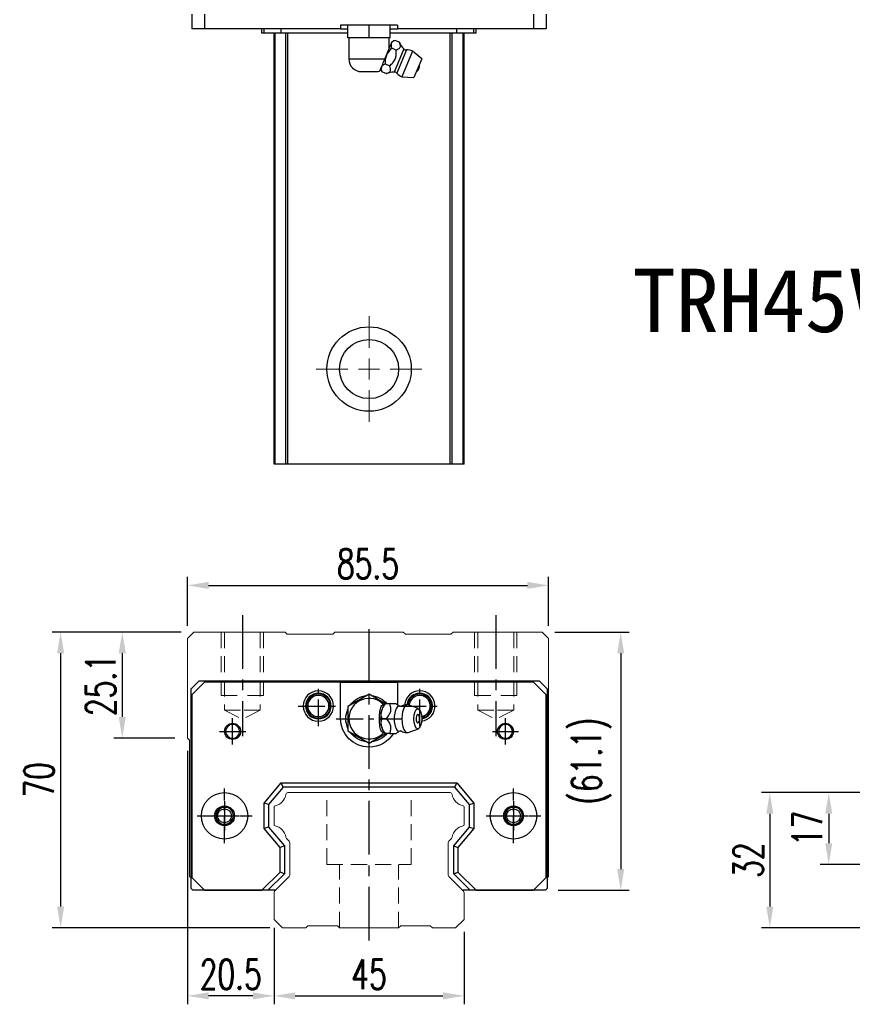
# Model space of a CAD drawing. Header units: millimetres. Extents: x 560 to 1093, y 594 to 1057.
# Tile 1 of 3: x 560 to 757, y 604 to 837. Entities that reach past the tile are written whole.
import ezdxf
from ezdxf.enums import TextEntityAlignment as Align

# ---------------------------------------------------------------- set-up
doc = ezdxf.new("R2010")
doc.units = ezdxf.units.MM
doc.header["$PDSIZE"] = -1
for name, pattern in [('CENTER', [10.16, 6.35, -1.27, 1.27, -1.27]), ('DASHED', [0.75, 0.5, -0.25]), ('HIDDEN', [1.905, 1.27, -0.635])]:
    doc.linetypes.add(name, pattern=pattern)
for name, color, linetype in [('2', 7, 'Continuous'), ('CHA', 2, 'Continuous'), ('CL', 1, 'CENTER'), ('HID', 2, 'DASHED'), ('OUT', 3, 'Continuous'), ('中心線', 1, 'CENTER')]:
    doc.layers.add(name, color=color, linetype=linetype)
doc.styles.add('DIM-7', font='SIMPLEX.shx', dxfattribs={"width": 0.7, "bigfont": 'chineset.shx'})
doc.styles.add('T', font='kaiu.ttf')
doc.dimstyles.new('CNS', dxfattribs={"dimtxt": 3.5, "dimasz": 2.5, "dimexe": 1, "dimexo": 1.5, "dimgap": 0.09, "dimtad": 0, "dimdsep": 46, "dimtxsty": 'DIM-7', "dimcen": 0.09, "dimclrd": 1, "dimclre": 1, "dimclrt": 4, "dimadec": 0, "dimazin": 0, "dimtfac": 1, "dimtix": 1, "dimtmove": 2, "dimatfit": 3, "dimfxl": 1, "dimtvp": 0.971429, "dimtolj": 1, "dimarcsym": 0})

# ---------------------------------------------------------------- blocks, each defined once
blk = doc.blocks.new('*D6')
at = {"color": 7, "lineweight": -2}
for p, q in [((620.2, 620.74), (620.2, 603.62)), ((665.2, 620.74), (665.2, 603.62)), ((625.2, 605.62), (660.2, 605.62))]:
    blk.add_line(p, q, dxfattribs=at)
at = {"color": 7}
for points in [[(625.2, 606.45), (625.2, 604.79), (620.2, 605.62)], [(660.2, 606.45), (660.2, 604.79), (665.2, 605.62)]]:
    blk.add_solid(points, dxfattribs=at)
at = {"layer": 'DEFPOINTS', "color": 0}
for p in [(620.2, 623.74), (665.2, 623.74), (665.2, 605.62)]:
    blk.add_point(p, dxfattribs=at)
at = {"color": 7, "insert": (642.7, 610.72), "char_height": 7, "attachment_point": 5, "style": 'DIM-7'}
blk.add_mtext('\\A1;45', dxfattribs=at)
blk = doc.blocks.new('*D7')
at = {"color": 7, "lineweight": -2}
for p, q in [((599.7, 663.64), (599.7, 603.62)), ((620.2, 621.74), (620.2, 603.62)), ((615.2, 605.62), (604.7, 605.62))]:
    blk.add_line(p, q, dxfattribs=at)
at = {"color": 7}
for points in [[(604.7, 606.45), (604.7, 604.79), (599.7, 605.62)], [(615.2, 606.45), (615.2, 604.79), (620.2, 605.62)]]:
    blk.add_solid(points, dxfattribs=at)
at = {"layer": 'DEFPOINTS', "color": 0}
for p in [(599.7, 666.64), (620.2, 624.74), (599.7, 605.62)]:
    blk.add_point(p, dxfattribs=at)
at = {"color": 7, "insert": (609.95, 610.72), "char_height": 7, "attachment_point": 5, "style": 'DIM-7'}
blk.add_mtext('\\A1;20.5', dxfattribs=at)
blk = doc.blocks.new('*D8')
at = {"color": 7, "lineweight": -2}
for p, q in [((598.2, 691.74), (582.27, 691.74)), ((584.27, 686.74), (584.27, 671.64)), ((596.7, 666.64), (582.27, 666.64))]:
    blk.add_line(p, q, dxfattribs=at)
at = {"color": 7}
for points in [[(583.43, 686.74), (585.1, 686.74), (584.27, 691.74)], [(583.43, 671.64), (585.1, 671.64), (584.27, 666.64)]]:
    blk.add_solid(points, dxfattribs=at)
at = {"layer": 'DEFPOINTS', "color": 0}
for p in [(601.2, 691.74), (584.27, 666.64), (599.7, 666.64)]:
    blk.add_point(p, dxfattribs=at)
at = {"color": 7, "insert": (579.17, 679.19), "char_height": 7, "attachment_point": 5, "rotation": 90, "style": 'DIM-7'}
blk.add_mtext('\\A1;25.1', dxfattribs=at)
blk = doc.blocks.new('*D10')
at = {"color": 7, "lineweight": -2}
for p, q in [((599.7, 693.24), (599.7, 704.79)), ((685.2, 693.24), (685.2, 704.79)), ((604.7, 702.79), (680.2, 702.79))]:
    blk.add_line(p, q, dxfattribs=at)
at = {"color": 7}
for points in [[(604.7, 703.63), (604.7, 701.96), (599.7, 702.79)], [(680.2, 703.63), (680.2, 701.96), (685.2, 702.79)]]:
    blk.add_solid(points, dxfattribs=at)
at = {"layer": 'DEFPOINTS', "color": 0}
for p in [(685.2, 702.79), (599.7, 690.24), (685.2, 690.24)]:
    blk.add_point(p, dxfattribs=at)
at = {"color": 7, "insert": (642.45, 707.89), "char_height": 7, "attachment_point": 5, "style": 'DIM-7'}
blk.add_mtext('\\A1;85.5', dxfattribs=at)
blk = doc.blocks.new('*D11')
at = {"color": 7, "lineweight": -2}
for p, q in [((686.7, 691.74), (704.28, 691.74)), ((702.28, 686.74), (702.28, 635.64)), ((687.45, 630.64), (704.28, 630.64))]:
    blk.add_line(p, q, dxfattribs=at)
at = {"color": 7}
for points in [[(701.45, 686.74), (703.11, 686.74), (702.28, 691.74)], [(701.45, 635.64), (703.11, 635.64), (702.28, 630.64)]]:
    blk.add_solid(points, dxfattribs=at)
at = {"layer": 'DEFPOINTS', "color": 0}
for p in [(683.7, 691.74), (684.45, 630.64), (702.28, 630.64)]:
    blk.add_point(p, dxfattribs=at)
at = {"color": 7, "insert": (695.35, 661.19), "char_height": 7, "attachment_point": 5, "rotation": 90, "style": 'DIM-7'}
blk.add_mtext('\\A1;(61.1)', dxfattribs=at)
blk = doc.blocks.new('*D12')
at = {"color": 7, "lineweight": -2}
for p, q in [((598.2, 691.74), (567.67, 691.74)), ((569.67, 686.74), (569.67, 626.74)), ((619.2, 621.74), (567.67, 621.74))]:
    blk.add_line(p, q, dxfattribs=at)
at = {"color": 7}
for points in [[(568.84, 686.74), (570.51, 686.74), (569.67, 691.74)], [(568.84, 626.74), (570.51, 626.74), (569.67, 621.74)]]:
    blk.add_solid(points, dxfattribs=at)
at = {"layer": 'DEFPOINTS', "color": 0}
for p in [(601.2, 691.74), (569.67, 621.74), (622.2, 621.74)]:
    blk.add_point(p, dxfattribs=at)
at = {"color": 7, "insert": (564.57, 656.74), "char_height": 7, "attachment_point": 5, "rotation": 90, "style": 'DIM-7'}
blk.add_mtext('\\A1;70', dxfattribs=at)
blk = doc.blocks.new('*D21')
at = {"color": 7, "lineweight": -2}
for p, q in [((759.45, 653.74), (749.55, 653.74)), ((751.55, 648.74), (751.55, 641.74)), ((769.45, 636.74), (749.55, 636.74))]:
    blk.add_line(p, q, dxfattribs=at)
at = {"color": 7}
for points in [[(750.72, 648.74), (752.39, 648.74), (751.55, 653.74)], [(750.72, 641.74), (752.39, 641.74), (751.55, 636.74)]]:
    blk.add_solid(points, dxfattribs=at)
at = {"layer": 'DEFPOINTS', "color": 0}
for p in [(762.45, 653.74), (751.55, 636.74), (772.45, 636.74)]:
    blk.add_point(p, dxfattribs=at)
at = {"color": 7, "insert": (746.45, 645.24), "char_height": 7, "attachment_point": 5, "rotation": 90, "style": 'DIM-7'}
blk.add_mtext('\\A1;17', dxfattribs=at)
blk = doc.blocks.new('*D18')
at = {"color": 7, "lineweight": -2}
for p, q in [((759.45, 653.74), (735.59, 653.74)), ((737.59, 648.74), (737.59, 626.74)), ((759.45, 621.74), (735.59, 621.74))]:
    blk.add_line(p, q, dxfattribs=at)
at = {"color": 7}
for points in [[(736.76, 648.74), (738.43, 648.74), (737.59, 653.74)], [(736.76, 626.74), (738.43, 626.74), (737.59, 621.74)]]:
    blk.add_solid(points, dxfattribs=at)
at = {"layer": 'DEFPOINTS', "color": 0}
for p in [(762.45, 653.74), (737.59, 621.74), (762.45, 621.74)]:
    blk.add_point(p, dxfattribs=at)
at = {"color": 7, "insert": (732.49, 637.74), "char_height": 7, "attachment_point": 5, "rotation": 90, "style": 'DIM-7'}
blk.add_mtext('\\A1;32', dxfattribs=at)
blk = doc.blocks.new('SW_CENTERMARKSYMBOL_2')
at = {"color": 0, "linetype": 'Continuous', "lineweight": 18}
for p, q in [((0, 5), (0, 12.5)), ((0, 0), (0, 2.5)), ((-5, 0), (-12.5, 0)), ((0, 0), (-2.5, 0)), ((0, 0), (0, -2.5)), ((0, 0), (2.5, 0)), ((5, 0), (12.5, 0)), ((0, -5), (0, -12.5))]:
    blk.add_line(p, q, dxfattribs=at)

msp = doc.modelspace()

# ---------------------------------------------------------------- linework, layer by layer
at = {"color": 7, "linetype": 'Continuous', "lineweight": 25}
for p, q in [((600.774, 838.008), (600.774, 834.508)), ((603.774, 838.008), (603.774, 834.508)), ((681.624, 838.008), (681.624, 834.508)), ((684.624, 838.008), (684.624, 834.508)), ((603.774, 834.508), (600.774, 834.508)), ((635.949, 834.508), (603.774, 834.508)), ((617.346, 833.508), (617.346, 834.508)), ((617.899, 833.508), (617.899, 834.508)), ((621.913, 833.508), (621.913, 834.508)), ((635.949, 835.408), (635.949, 834.508)), ((649.449, 835.408), (635.949, 835.408)), ((635.949, 834.508), (637.699, 834.508)), ((637.699, 832.408), (637.699, 835.408)), ((642.699, 832.408), (642.699, 835.408)), ((647.699, 832.408), (647.699, 835.408)), ((647.699, 834.508), (649.449, 834.508)), ((649.449, 835.408), (649.449, 834.508)), ((681.624, 834.508), (649.449, 834.508)), ((663.485, 833.508), (663.485, 834.508)), ((667.499, 833.508), (667.499, 834.508)), ((668.051, 833.508), (668.051, 834.508)), ((684.624, 834.508), (681.624, 834.508)), ((617.899, 833.508), (617.346, 833.508)), ((621.913, 833.508), (617.899, 833.508)), ((620.199, 731.508), (620.199, 833.508)), ((620.438, 731.508), (620.438, 833.508)), ((637.699, 833.508), (621.913, 833.508)), ((623.014, 731.508), (623.014, 833.508)), ((623.508, 731.508), (623.508, 833.508)), ((642.699, 832.408), (637.699, 832.408)), ((637.899, 832.408), (637.899, 827.408)), ((647.699, 832.408), (642.699, 832.408)), ((647.499, 830.081), (647.499, 832.408)), ((663.485, 833.508), (647.699, 833.508)), ((661.889, 731.508), (661.889, 833.508)), ((662.383, 731.508), (662.383, 833.508)), ((667.499, 833.508), (663.485, 833.508)), ((664.959, 731.508), (664.959, 833.508)), ((665.199, 731.508), (665.199, 833.508)), ((668.051, 833.508), (667.499, 833.508)), ((648.084, 831.494), (646.262, 827.096)), ((649.083, 829.533), (648.083, 829.947)), ((648.857, 831.814), (648.084, 831.494)), ((649.856, 831.4), (648.857, 831.814)), ((650.917, 829.791), (648.651, 824.32)), ((651.554, 829.534), (649.283, 824.052)), ((653.015, 829.289), (650.49, 823.192)), ((655.166, 827.424), (653.015, 829.289)), ((637.899, 827.408), (646.391, 827.408)), ((647.537, 825.8), (646.537, 826.214)), ((655.166, 827.424), (653.329, 822.99)), ((640.899, 824.408), (644.499, 824.408)), ((645.443, 825.12), (645.763, 824.347)), ((646.763, 823.933), (645.763, 824.347)), ((650.49, 823.192), (653.329, 822.99)), ((661.889, 731.508), (623.508, 731.508))]:
    msp.add_line(p, q, dxfattribs=at)
for radius in [10, 7]:
    msp.add_circle((642.699, 754.008), radius, dxfattribs=at)
for centre, radius, start, end in [((655.331, 833.855), 6, 204.03595, 222.63712), ((651.506, 830.333), 0.8, 222.63712, 273.45127), ((651.753, 826.24), 3.3, 67.5, 93.45127), ((640.899, 827.408), 3, 180, 270), ((652.846, 825.788), 1.817, 304.10151, 10.89849), ((644.499, 827.408), 3, 270, 283.68025), ((648.899, 818.326), 6, 92.36288, 110.89293), ((648.684, 823.521), 0.8, 41.54873, 92.36288), ((651.753, 826.24), 3.3, 221.54873, 247.5)]:
    msp.add_arc(centre, radius, start, end, dxfattribs=at)
for points, knots in [([(648.083, 829.947), (647.818, 829.717), (647.569, 829.469), (647.128, 828.914), (646.945, 828.614), (646.743, 828.126), (646.687, 827.957), (646.602, 827.615), (646.572, 827.442), (646.511, 826.919), (646.512, 826.562), (646.537, 826.214)], [0, 0, 0, 0, 0.25, 0.25, 0.5, 0.5, 0.625, 0.625, 0.75, 0.75, 1, 1, 1, 1]), ([(648.857, 831.814), (648.65, 831.729), (648.465, 831.631), (648.236, 831.454), (648.168, 831.391), (648.053, 831.25), (648.005, 831.173), (647.903, 830.929), (647.886, 830.748), (647.934, 830.358), (647.997, 830.155), (648.083, 829.947)], [0, 0, 0, 0, 0.25, 0.25, 0.375, 0.375, 0.5, 0.5, 0.75, 0.75, 1, 1, 1, 1]), ([(649.083, 829.533), (649.299, 829.615), (649.509, 829.701), (649.778, 829.862), (649.86, 829.922), (649.994, 830.055), (650.047, 830.129), (650.116, 830.295), (650.132, 830.386), (650.131, 830.575), (650.116, 830.674), (650.039, 830.98), (649.951, 831.189), (649.856, 831.4)], [0, 0, 0, 0, 0.25, 0.25, 0.375, 0.375, 0.5, 0.5, 0.625, 0.625, 0.75, 0.75, 1, 1, 1, 1]), ([(647.537, 825.8), (647.813, 826.028), (648.084, 826.262), (648.45, 826.655), (648.565, 826.795), (648.766, 827.09), (648.853, 827.246), (648.99, 827.577), (649.04, 827.751), (649.107, 828.102), (649.124, 828.28), (649.144, 828.82), (649.117, 829.177), (649.083, 829.533)], [0, 0, 0, 0, 0.25, 0.25, 0.375, 0.375, 0.5, 0.5, 0.625, 0.625, 0.75, 0.75, 1, 1, 1, 1]), ([(646.391, 827.408), (646.305, 827.2), (646.132, 826.782), (645.854, 826.112), (645.608, 825.517), (645.412, 825.044), (645.251, 824.656), (645.179, 824.481), (645.194, 824.518), (645.2, 824.531)], [0, 0, 0, 0, 0.1322509, 0.2649098, 0.3927052, 0.5165745, 0.6475103, 0.8744064, 1, 1, 1, 1]), ([(646.537, 826.214), (646.33, 826.128), (646.145, 826.03), (645.916, 825.854), (645.848, 825.79), (645.733, 825.649), (645.685, 825.572), (645.583, 825.328), (645.566, 825.148), (645.614, 824.757), (645.678, 824.554), (645.763, 824.347)], [0, 0, 0, 0, 0.25, 0.25, 0.375, 0.375, 0.5, 0.5, 0.75, 0.75, 1, 1, 1, 1]), ([(646.763, 823.933), (646.979, 824.015), (647.189, 824.101), (647.458, 824.261), (647.54, 824.321), (647.675, 824.455), (647.727, 824.529), (647.796, 824.694), (647.812, 824.785), (647.812, 824.974), (647.796, 825.073), (647.719, 825.379), (647.631, 825.589), (647.537, 825.8)], [0, 0, 0, 0, 0.25, 0.25, 0.375, 0.375, 0.5, 0.5, 0.625, 0.625, 0.75, 0.75, 1, 1, 1, 1]), ([(620.438, 731.508), (620.376, 731.508), (620.311, 731.508), (620.221, 731.508), (620.199, 731.508), (620.199, 731.508)], [0, 0, 0, 0, 0.5, 0.5, 1, 1, 1, 1]), ([(623.014, 731.508), (622.967, 731.508), (622.873, 731.508), (622.584, 731.508), (622.388, 731.508), (621.916, 731.508), (621.641, 731.508), (621.054, 731.508), (620.744, 731.508), (620.438, 731.508)], [0, 0, 0, 0, 0.25, 0.25, 0.5, 0.5, 0.75, 0.75, 1, 1, 1, 1]), ([(623.508, 731.508), (623.454, 731.508), (623.396, 731.508), (623.284, 731.508), (623.229, 731.508), (623.136, 731.508), (623.097, 731.508), (623.04, 731.508), (623.022, 731.508), (623.014, 731.508)], [0, 0, 0, 0, 0.25, 0.25, 0.5, 0.5, 0.75, 0.75, 1, 1, 1, 1]), ([(662.383, 731.508), (662.375, 731.508), (662.357, 731.508), (662.3, 731.508), (662.261, 731.508), (662.168, 731.508), (662.113, 731.508), (662.001, 731.508), (661.943, 731.508), (661.889, 731.508)], [0, 0, 0, 0, 0.25, 0.25, 0.5, 0.5, 0.75, 0.75, 1, 1, 1, 1]), ([(664.959, 731.508), (664.654, 731.508), (664.343, 731.508), (663.756, 731.508), (663.481, 731.508), (663.009, 731.508), (662.814, 731.508), (662.524, 731.508), (662.43, 731.508), (662.383, 731.508)], [0, 0, 0, 0, 0.25, 0.25, 0.5, 0.5, 0.75, 0.75, 1, 1, 1, 1]), ([(665.199, 731.508), (665.199, 731.508), (665.176, 731.508), (665.086, 731.508), (665.021, 731.508), (664.959, 731.508)], [0, 0, 0, 0, 0.5, 0.5, 1, 1, 1, 1])]:
    msp.add_open_spline(points, degree=3, knots=knots, dxfattribs=at)
at = {"layer": '2', "color": 7, "linetype": 'Continuous'}
for p, q in [((600.549, 678.335), (602.449, 680.235)), ((600.549, 631.034), (600.549, 678.335)), ((603.774, 679.885), (600.774, 676.885)), ((602.449, 680.235), (682.949, 680.235)), ((635.949, 679.885), (603.774, 679.885)), ((635.949, 679.885), (649.449, 679.885)), ((635.949, 671.235), (635.949, 679.885)), ((649.449, 679.885), (649.449, 674.482)), ((681.624, 679.885), (649.449, 679.885)), ((684.624, 676.885), (681.624, 679.885)), ((682.949, 680.235), (684.849, 678.335)), ((684.849, 678.335), (684.849, 631.034)), ((600.774, 676.885), (600.774, 633.635)), ((642.699, 677.009), (637.699, 674.122)), ((646.554, 674.783), (642.699, 677.009)), ((684.624, 633.635), (684.624, 676.885)), ((637.699, 674.122), (637.699, 668.349)), ((646.526, 674.737), (646.218, 674.371)), ((649.139, 674.735), (647.543, 674.735)), ((654.375, 673.612), (651.928, 674.504)), ((637.699, 668.349), (642.699, 665.462)), ((642.699, 665.462), (646.636, 667.735)), ((646.218, 668.1), (646.526, 667.734)), ((651.928, 667.967), (654.375, 668.858)), ((617.899, 651.252), (621.913, 656.035)), ((622.379, 655.035), (618.899, 650.888)), ((622.379, 655.035), (621.913, 656.035)), ((621.913, 656.035), (663.485, 656.035)), ((663.018, 655.035), (622.379, 655.035)), ((663.018, 655.035), (663.485, 656.035)), ((666.499, 650.888), (663.018, 655.035)), ((663.485, 656.035), (667.499, 651.252)), ((617.899, 645.219), (617.899, 651.252)), ((618.899, 650.888), (617.899, 651.252)), ((618.899, 650.888), (618.899, 645.583)), ((666.499, 650.888), (667.499, 651.252)), ((666.499, 645.583), (666.499, 650.888)), ((667.499, 651.252), (667.499, 645.219)), ((618.899, 645.583), (617.899, 645.219)), ((621.649, 640.75), (617.899, 645.219)), ((618.899, 645.583), (622.649, 641.114)), ((662.749, 641.114), (666.499, 645.583)), ((667.499, 645.219), (663.749, 640.75)), ((666.499, 645.583), (667.499, 645.219)), ((622.649, 641.114), (621.649, 640.75)), ((622.649, 641.114), (622.649, 634.524)), ((662.749, 634.524), (662.749, 641.114)), ((662.749, 641.114), (663.749, 640.75)), ((621.649, 634.938), (621.649, 640.75)), ((663.749, 640.75), (663.749, 634.938)), ((617.346, 630.635), (621.649, 634.938)), ((622.649, 634.524), (618.76, 630.635)), ((622.649, 634.524), (621.649, 634.938)), ((662.749, 634.524), (663.749, 634.938)), ((666.637, 630.635), (662.749, 634.524)), ((663.749, 634.938), (668.051, 630.635)), ((600.774, 633.635), (603.774, 630.635)), ((681.624, 630.635), (684.624, 633.635)), ((600.549, 631.034), (600.947, 630.635)), ((619.766, 630.635), (600.947, 630.635)), ((603.774, 630.635), (617.346, 630.635)), ((618.76, 630.635), (617.346, 630.635)), ((620.599, 630.635), (618.76, 630.635)), ((668.051, 630.635), (664.799, 630.635)), ((684.45, 630.635), (665.631, 630.635)), ((668.051, 630.635), (681.624, 630.635)), ((684.45, 630.635), (684.849, 631.034))]:
    msp.add_line(p, q, dxfattribs=at)
at = {"layer": '2', "color": 7, "linetype": 'DASHED'}
for p, q in [((678.768, 649.208), (678.771, 649.204)), ((678.779, 647.284), (678.777, 647.279))]:
    msp.add_line(p, q, dxfattribs=at)
at = {"layer": '2', "color": 7, "linetype": 'Continuous'}
for centre, radius, start, end in [((630.699, 674.235), 3.6, 90, 270), ((630.699, 674.235), 3.041, 90, 270), ((630.699, 674.235), 2.853, 90, 270), ((630.699, 674.235), 2.55, 90, 270), ((630.699, 674.235), 2.507, 90, 270), ((630.699, 674.235), 3.6, 270, 90), ((630.699, 674.235), 3.041, 270, 90), ((630.699, 674.235), 2.853, 270, 90), ((630.699, 674.235), 2.55, 270, 90), ((630.699, 674.235), 2.507, 270, 90), ((642.699, 671.235), 4.8, 41.84413, 318.15588), ((654.699, 674.235), 3.6, 90, 176.19441), ((654.699, 674.235), 3.041, 90, 174.4707), ((654.699, 674.235), 2.853, 90, 174.20247), ((654.699, 674.235), 2.55, 90, 175.82418), ((654.699, 674.235), 2.507, 90, 176.10808), ((654.699, 674.235), 3.6, 277.04436, 90), ((654.699, 674.235), 3.041, 278.85328, 90), ((654.699, 674.235), 2.853, 279.38756, 90), ((654.699, 674.235), 2.55, 280.13409, 90), ((654.699, 674.235), 2.507, 280.22797, 90), ((652.847, 671.235), 1.817, 334.63803, 25.36197), ((610.399, 668.235), 1.65, 90, 270), ((610.399, 668.235), 1.65, 270, 90), ((674.999, 668.235), 1.65, 90, 270), ((674.999, 668.235), 1.65, 270, 90), ((608.49, 648.235), 2.1, 90, 270), ((608.49, 648.235), 2.1, 270, 90), ((676.907, 648.235), 2.1, 0, 180), ((676.907, 648.235), 2.1, 180, 0)]:
    msp.add_arc(centre, radius, start, end, dxfattribs=at)
at = {"layer": '2', "color": 7, "linetype": 'Continuous', "extrusion": (0, 0, -1)}
for centre, radius, start, end in [((-642.699, 671.235), 5.5, 35.38002, 84.61998), ((-642.699, 671.235), 5.5, 95.38002, 140.47938), ((-642.699, 671.235), 5.5, 335.38002, 24.61998), ((-642.699, 671.235), 6.75, 270, 0), ((-674.999, 668.235), 1.9, 270, 90), ((-674.999, 668.235), 1.9, 90, 270), ((-642.699, 671.235), 5.5, 275.38002, 324.61998), ((-642.699, 671.235), 6.75, 211.23293, 270), ((-642.699, 671.235), 5.5, 219.5212, 264.61998), ((-608.49, 648.235), 5.5, 270, 90), ((-608.49, 648.235), 5.5, 90, 270), ((-676.907, 648.235), 5.5, 270, 90), ((-676.907, 648.235), 5.5, 90, 270), ((-608.49, 648.235), 2.35, 270, 90), ((-608.49, 648.235), 2.35, 90, 270), ((-676.907, 648.235), 2.35, 270, 90), ((-676.907, 648.235), 2.35, 90, 270)]:
    msp.add_arc(centre, radius, start, end, dxfattribs=at)
at = {"layer": '2', "color": 7, "linetype": 'Continuous'}
for centre, major_axis, start_param, end_param in [((646.764, 671.235), (0, 3.445), 0.4270949, 2.7144982), ((649.786, 671.235), (0, 2.962), 0, 3.3369601), ((649.786, 671.235), (0, 2.962), 6.088701, 6.2831853), ((651.754, 671.235), (0, 3.3), 0, 3.2800193), ((651.754, 671.235), (0, 3.3), 6.1446609, 6.2831853), ((654.248, 671.235), (0, 1), 0, 3.8207651), ((654.248, 671.235), (0, 1), 5.6039136, 6.2831853)]:
    msp.add_ellipse(centre, major_axis=major_axis, ratio=0.382683, start_param=start_param, end_param=end_param, dxfattribs=at)
msp.add_ellipse((654.248, 671.235), major_axis=(0, 2.4), ratio=0.382683, dxfattribs=at)
for points, knots in [([(646.266, 668.047), (646.221, 668.013), (646.175, 667.989), (646.038, 667.949), (645.944, 667.963), (645.77, 668.074), (645.687, 668.169), (645.543, 668.419), (645.479, 668.575), (645.371, 668.935), (645.326, 669.145), (645.233, 669.741), (645.205, 670.152), (645.172, 671.152), (645.175, 671.757), (645.232, 672.652), (645.264, 672.959), (645.357, 673.478), (645.413, 673.701), (645.552, 674.076), (645.636, 674.233), (645.808, 674.431), (645.895, 674.487), (646.068, 674.519), (646.155, 674.498), (646.247, 674.437), (646.257, 674.431), (646.266, 674.424)], [0, 0, 0, 0, 0.0360275, 0.0360275, 0.1070265, 0.1070265, 0.1753847, 0.1753847, 0.2415106, 0.2415106, 0.3113086, 0.3113086, 0.4329125, 0.4329125, 0.6100429, 0.6100429, 0.7029399, 0.7029399, 0.7803107, 0.7803107, 0.858407, 0.858407, 0.9263707, 0.9263707, 0.9927712, 0.9927712, 1, 1, 1, 1]), ([(645.769, 671.236), (645.598, 671.782), (645.52, 672.368), (645.788, 673.59), (646.127, 674.185), (646.542, 674.735)], [0, 0, 0, 0, 0.5, 0.5, 1, 1, 1, 1]), ([(647.543, 674.735), (647.662, 674.389), (647.774, 674.035), (647.831, 673.406), (647.813, 673.137), (647.667, 672.61), (647.54, 672.348), (647.207, 671.801), (646.99, 671.516), (646.77, 671.235)], [0, 0, 0, 0, 0.316279, 0.316279, 0.5305075, 0.5305075, 0.7443494, 0.7443494, 1, 1, 1, 1]), ([(650.03, 674.139), (649.855, 674.225), (649.526, 674.411), (649.224, 674.647), (649.125, 674.75), (649.123, 674.751)], [0, 0, 0, 0, 0.4665667, 0.9926759, 1, 1, 1, 1]), ([(650.174, 674.134), (650.176, 674.134), (650.174, 674.133), (650.039, 674.124), (650.025, 674.132), (650.021, 674.137)], [0, 0, 0, 0, 0.2139158, 0.7161953, 1, 1, 1, 1]), ([(651.754, 674.514), (651.589, 674.524), (651.19, 674.513), (650.649, 674.368), (650.304, 674.195), (650.176, 674.117)], [0, 0, 0, 0, 0.2958099, 0.7301371, 1, 1, 1, 1]), ([(646.542, 667.736), (646.13, 668.282), (645.793, 668.868), (645.52, 670.09), (645.597, 670.685), (645.769, 671.235)], [0, 0, 0, 0, 0.5, 0.5, 1, 1, 1, 1]), ([(646.77, 671.235), (647.042, 670.889), (647.31, 670.535), (647.645, 669.906), (647.746, 669.637), (647.833, 669.11), (647.822, 668.848), (647.73, 668.301), (647.64, 668.016), (647.543, 667.735)], [0, 0, 0, 0, 0.316279, 0.316279, 0.5305075, 0.5305075, 0.7443494, 0.7443494, 1, 1, 1, 1]), ([(647.543, 667.735), (648.099, 667.735), (648.659, 667.735), (649.116, 667.735), (649.155, 667.735), (649.14, 667.735)], [0, 0, 0, 0, 0.6004936, 0.6004936, 1, 1, 1, 1]), ([(649.142, 667.732), (649.16, 667.75), (649.299, 667.888), (649.602, 668.117), (649.918, 668.275), (650.03, 668.325)], [0, 0, 0, 0, 0.0950335, 0.7034174, 1, 1, 1, 1]), ([(650.016, 668.331), (650.033, 668.34), (650.063, 668.36), (650.2, 668.321), (650.186, 668.332), (650.184, 668.334)], [0, 0, 0, 0, 0.3884838, 0.9316371, 1, 1, 1, 1]), ([(650.181, 668.353), (650.312, 668.273), (650.657, 668.099), (651.198, 667.959), (651.592, 667.945), (651.754, 667.953)], [0, 0, 0, 0, 0.2760067, 0.7089354, 1, 1, 1, 1])]:
    msp.add_open_spline(points, degree=3, knots=knots, dxfattribs=at)
for points, degree in [([(646.542, 674.735), (646.532, 674.735), (646.526, 674.735), (646.526, 674.735)], 3), ([(647.543, 674.735), (646.542, 674.735)], 1), ([(646.77, 671.235), (645.769, 671.235)], 1), ([(647.543, 667.735), (646.542, 667.735)], 1)]:
    msp.add_open_spline(points, degree=degree, dxfattribs=at)
at = {"layer": '2', "color": 7, "linetype": 'DASHED'}
for points in [[(606.808, 649.492), (606.807, 649.491), (606.806, 649.49), (606.805, 649.488)], [(606.816, 646.967), (606.817, 646.966), (606.818, 646.965), (606.819, 646.964)]]:
    msp.add_open_spline(points, degree=3, dxfattribs=at)
at = {"layer": 'CL', "color": 0, "ltscale": 2}
for p, q in [((612.699, 695.735), (612.699, 667.11)), ((672.699, 695.735), (672.699, 667.11)), ((642.699, 618.735), (642.699, 693.735))]:
    msp.add_line(p, q, dxfattribs=at)
at = {"layer": 'CL', "color": 7}
for p, q in [((630.699, 669.435), (630.699, 679.035)), ((654.699, 669.435), (654.699, 679.035)), ((625.899, 674.235), (635.499, 674.235)), ((649.899, 674.235), (659.499, 674.235)), ((610.399, 665.135), (610.399, 671.335)), ((674.999, 665.135), (674.999, 671.335)), ((634.949, 671.235), (650.449, 671.235)), ((607.299, 668.235), (613.499, 668.235)), ((671.899, 668.235), (678.099, 668.235)), ((608.49, 641.735), (608.49, 654.735)), ((676.907, 641.735), (676.907, 654.735)), ((601.99, 648.235), (614.99, 648.235)), ((670.407, 648.235), (683.407, 648.235))]:
    msp.add_line(p, q, dxfattribs=at)
at = {"layer": 'HID', "color": 0, "linetype": 'HIDDEN', "lineweight": 0, "ltscale": 3}
for p, q in [((608.449, 673.235), (612.699, 671.11)), ((616.949, 673.235), (612.699, 671.11)), ((668.449, 673.235), (672.699, 671.11)), ((676.949, 673.235), (672.699, 671.11)), ((632.699, 636.735), (632.699, 653.735)), ((652.699, 636.735), (652.699, 653.735)), ((632.699, 636.735), (652.699, 636.735)), ((635.699, 621.735), (635.699, 636.735)), ((649.699, 621.735), (649.699, 636.735))]:
    msp.add_line(p, q, dxfattribs=at)
for points in [[(607.699, 691.735), (607.699, 676.735), (612.699, 676.735)], [(608.449, 691.735), (608.449, 673.235), (612.699, 673.235)], [(616.949, 691.735), (616.949, 673.235), (612.699, 673.235)], [(617.699, 691.735), (617.699, 676.735), (612.699, 676.735)], [(667.699, 691.735), (667.699, 676.735), (672.699, 676.735)], [(668.449, 691.735), (668.449, 673.235), (672.699, 673.235)], [(677.699, 691.735), (677.699, 676.735), (672.699, 676.735)], [(676.949, 691.735), (676.949, 673.235), (672.699, 673.235)]]:
    msp.add_lwpolyline(points, dxfattribs=at)
at = {"layer": 'OUT', "color": 0, "linetype": 'Continuous', "lineweight": 15}
for p, q in [((601.199, 691.735), (599.699, 690.235)), ((599.699, 690.235), (599.699, 666.635)), ((622.806, 691.735), (601.199, 691.735)), ((623.306, 691.235), (622.806, 691.735)), ((634.092, 691.235), (623.306, 691.235)), ((634.592, 691.735), (634.092, 691.235)), ((650.806, 691.735), (634.592, 691.735)), ((651.306, 691.235), (650.806, 691.735)), ((662.091, 691.235), (651.306, 691.235)), ((662.591, 691.735), (662.091, 691.235)), ((683.699, 691.735), (662.591, 691.735)), ((685.199, 690.235), (683.699, 691.735)), ((685.199, 633.885), (685.199, 690.235)), ((599.754, 666.573), (600.052, 666.275)), ((600.199, 665.921), (600.199, 633.885)), ((661.889, 653.735), (623.508, 653.735)), ((620.199, 650.305), (620.199, 646.166)), ((665.199, 646.166), (665.199, 650.305)), ((623.155, 642.882), (623.656, 642.381)), ((623.949, 641.674), (623.949, 634.4)), ((661.449, 634.4), (661.449, 641.674)), ((661.741, 642.381), (662.242, 642.882)), ((600.199, 633.885), (600.549, 633.535)), ((623.656, 633.693), (620.345, 630.382)), ((665.052, 630.382), (661.741, 633.693)), ((684.849, 633.535), (685.199, 633.885)), ((620.199, 630.028), (620.199, 623.735)), ((665.199, 623.735), (665.199, 630.028)), ((620.199, 623.735), (622.199, 621.735)), ((663.199, 621.735), (665.199, 623.735)), ((622.199, 621.735), (627.699, 621.735)), ((627.698, 621.735), (628.199, 622.235)), ((628.199, 622.235), (635.199, 622.235)), ((635.199, 622.235), (635.699, 621.735)), ((635.699, 621.735), (649.699, 621.735)), ((649.699, 621.735), (650.199, 622.235)), ((650.199, 622.235), (657.199, 622.235)), ((657.199, 622.235), (657.699, 621.735)), ((657.699, 621.735), (663.199, 621.735))]:
    msp.add_line(p, q, dxfattribs=at)
at = {"layer": 'OUT', "color": 7}
for centre in [(608.489, 648.235), (676.909, 648.235)]:
    msp.add_circle(centre, 1.65, dxfattribs=at)
at = {"layer": 'OUT', "color": 7, "linetype": 'ByBlock', "extrusion": (0, 0, -1)}
for start, end in [(270, 90), (90, 270)]:
    msp.add_arc((-610.399, 668.235), 1.9, start, end, dxfattribs=at)
at = {"layer": 'OUT', "color": 0, "linetype": 'Continuous', "lineweight": 15}
for centre, radius, start, end in [((600.249, 667.068), 0.7, 218.21079, 225), ((599.699, 665.921), 0.5, 0, 45), ((619.781, 653.803), 3.27, 281.5912, 351.34524), ((623.508, 653.235), 0.5, 90, 171.34524), ((661.889, 653.235), 0.5, 8.65476, 90), ((665.616, 653.803), 3.27, 188.65476, 258.4088), ((620.499, 650.305), 0.3, 101.5912, 180.00001), ((664.899, 650.305), 0.3, 359.99999, 78.4088), ((620.499, 646.166), 0.3, 179.99999, 258.40879), ((619.781, 642.668), 3.27, 8.65476, 78.4088), ((665.616, 642.668), 3.27, 101.5912, 171.34524), ((664.899, 646.166), 0.3, 281.59121, 0.00001), ((623.508, 643.235), 0.5, 188.65476, 225), ((622.949, 641.674), 1, 359.99999, 45), ((662.449, 641.674), 1, 135, 180.00001), ((661.889, 643.235), 0.5, 315, 351.34524), ((622.949, 634.4), 1, 315.00001, 0.00001), ((662.449, 634.4), 1, 179.99999, 225), ((620.699, 630.028), 0.5, 135.00023, 180.00001), ((664.699, 630.028), 0.5, 360, 45)]:
    msp.add_arc(centre, radius, start, end, dxfattribs=at)
at = {"layer": 'OUT', "color": 7}
for centre in [(608.489, 648.235), (676.909, 648.235)]:
    msp.add_arc(centre, 2, 75, 345, dxfattribs=at)
at = {"layer": '中心線', "color": 7, "ltscale": 3}
for p, q in [((608.489, 651.735), (608.489, 644.735)), ((676.909, 651.735), (676.909, 644.735)), ((604.989, 648.235), (611.989, 648.235)), ((673.409, 648.235), (680.409, 648.235))]:
    msp.add_line(p, q, dxfattribs=at)

# ---------------------------------------------------------------- block references
at = {"color": 7, "linetype": 'Continuous', "lineweight": 0}
msp.add_blockref('SW_CENTERMARKSYMBOL_2', (642.699, 754.008), dxfattribs=at)

# ---------------------------------------------------------------- texts
at = {"layer": 'CHA', "color": 7, "style": 'T'}
msp.add_text('TRH45VE-ZN', height=15, dxfattribs=at).set_placement((756.141, 770.131), align=Align.MIDDLE)

# ---------------------------------------------------------------- dimensions: what is measured, and where the dimension line sits
at = {"color": 0}
for base, p1, p2, picture, middle in [((685.199, 702.794), (599.699, 690.235), (685.199, 690.235), '*D10', (642.449, 707.894)), ((599.699, 605.62), (620.199, 624.744), (599.699, 666.635), '*D7', (609.949, 610.72)), ((665.199, 605.62), (620.199, 623.735), (665.199, 623.735), '*D6', (642.699, 610.72))]:
    dim = msp.add_linear_dim(base=base, p1=p1, p2=p2, dimstyle='CNS', override={"dimscale": 2, "dimgap": 0.8, "dimtad": 1, "dimclrd": 7, "dimclre": 7, "dimclrt": 7, "dimtmove": 1}, dxfattribs=at)
    dim.commit()
    dim.dimension.update_dxf_attribs({"geometry": picture, "text_midpoint": middle})
for base, p1, p2, picture, middle in [((569.673, 621.735), (601.199, 691.735), (622.199, 621.735), '*D12', (564.573, 656.735)), ((584.266, 666.635), (601.199, 691.735), (599.699, 666.635), '*D8', (579.166, 679.185)), ((737.592, 621.735), (762.45, 653.735), (762.45, 621.735), '*D18', (732.492, 637.735)), ((751.552, 636.735), (762.45, 653.735), (772.45, 636.735), '*D21', (746.452, 645.235))]:
    dim = msp.add_linear_dim(base=base, p1=p1, p2=p2, angle=90, dimstyle='CNS', override={"dimscale": 2, "dimgap": 0.8, "dimtad": 1, "dimclrd": 7, "dimclre": 7, "dimclrt": 7, "dimtmove": 1}, dxfattribs=at)
    dim.commit()
    dim.dimension.update_dxf_attribs({"geometry": picture, "text_midpoint": middle})
dim = msp.add_linear_dim(base=(702.28, 630.635), p1=(683.699, 691.735), p2=(684.45, 630.635), angle=90, text='(<>)', dimstyle='CNS', override={"dimscale": 2, "dimgap": 0.8, "dimtad": 1, "dimclrd": 7, "dimclre": 7, "dimclrt": 7, "dimtmove": 1}, dxfattribs=at)
dim.commit()
dim.dimension.update_dxf_attribs({"geometry": '*D11', "text_midpoint": (695.347, 661.185)})

doc.saveas('drawing.dxf')
